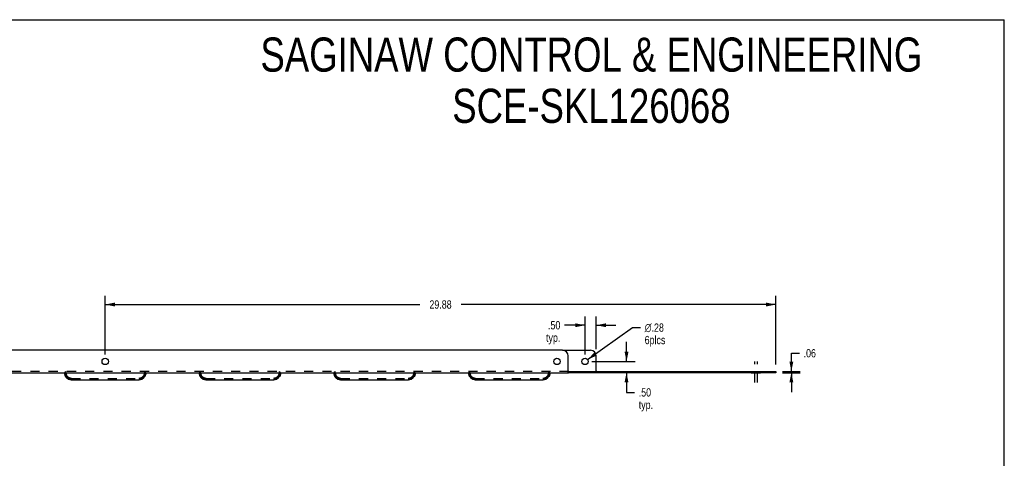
# Model space of a CAD drawing. Header units: inches. Extents: x 0 to 73.9, y 0 to 47.8.
# Tile 7 of 7: x 30 to 73.9, y 28.3 to 47.8. Entities that reach past the tile are written whole.
import ezdxf

# ---------------------------------------------------------------- set-up
doc = ezdxf.new("R2010")
doc.units = ezdxf.units.IN
doc.header["$LTSCALE"] = 4.065217
doc.header["$MEASUREMENT"] = 0
doc.linetypes.add('DASHED', pattern=[0.2, 0.1, -0.1])
doc.linetypes.add('HIDDEN', pattern=[0.2, 0.1, -0.1])
doc.layers.get('0').update_dxf_attribs({"linetype": 'CONTINUOUS'})
for name, color, linetype in [('02___PRT_ALL_AXES', 7, 'CONTINUOUS'), ('DEFAULT_2', 8, 'HIDDEN'), ('DIMENSIONS', 7, 'CONTINUOUS')]:
    doc.layers.add(name, color=color, linetype=linetype)
doc.styles.get("Standard").update_dxf_attribs({"font": 'txt', "width": 0.8})
doc.styles.add('TEXTSTYLE_1', font='gdt', dxfattribs={"width": 0.8})
doc.dimstyles.new('DIMSTYLE_1', dxfattribs={"dimtxt": 0.369565, "dimasz": 0.434783, "dimexe": 0.09, "dimexo": 0.07, "dimgap": 0.0425, "dimtad": 0, "dimtih": 1, "dimtoh": 1, "dimzin": 4, "dimdsep": 46, "dimtxsty": 'Standard', "dimblk": '_FILLED', "dimblk1": '_FILLED', "dimblk2": '_FILLED', "dimcen": 0.09, "dimadec": 0, "dimazin": 0, "dimtfac": 1, "dimtofl": 0, "dimtmove": 0, "dimatfit": 3, "dimldrblk": '_FILLED', "dimfxl": 0, "dimtolj": 1, "dimtzin": 4, "dimarcsym": 0})
doc.dimstyles.new('DIMSTYLE_2', dxfattribs={"dimtxt": 0.369565, "dimasz": 0.434783, "dimexe": 0.09, "dimexo": 0.07, "dimgap": 0.09, "dimtad": 0, "dimtih": 1, "dimtoh": 1, "dimzin": 4, "dimdsep": 46, "dimtxsty": 'Standard', "dimblk": '_FILLED', "dimblk1": '_FILLED', "dimblk2": '_FILLED', "dimcen": 0.09, "dimadec": 0, "dimazin": 0, "dimtfac": 1, "dimtofl": 0, "dimtmove": 0, "dimatfit": 3, "dimldrblk": '_FILLED', "dimfxl": 0, "dimtolj": 1, "dimtzin": 4, "dimarcsym": 0})

# ---------------------------------------------------------------- blocks, each defined once
blk = doc.blocks.new('_FILLED')
at = {"color": 0, "linetype": 'ByBlock'}
blk.add_solid([(0, 0), (-1, 0.2), (-1, -0.2)], dxfattribs=at)
blk = doc.blocks.new('*D15')
at = {"color": 2, "linetype": 'Continuous'}
for p, q in [((57.083, 32.594), (57.083, 33.463)), ((55.539, 32.594), (57.475, 32.594)), ((57.083, 32.094), (57.083, 31.216)), ((57.083, 31.216), (57.442, 31.216))]:
    blk.add_line(p, q, dxfattribs=at)
at = {"color": 2, "linetype": 'Continuous', "xscale": 0.4347826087, "yscale": 0.4347826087, "zscale": 0.4347826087}
for p, rotation in [((57.083, 32.594), 270), ((57.083, 32.094), 90)]:
    blk.add_blockref('_FILLED', p, dxfattribs=dict(at, rotation=rotation))
at = {"color": 2, "linetype": 'Continuous', "insert": (57.627, 31.4), "char_height": 0.3696, "width": 1.18261, "attachment_point": 1, "line_spacing_factor": 0.9}
blk.add_mtext('.50\\Ptyp.', dxfattribs=at)
blk = doc.blocks.new('*D16')
at = {"color": 2, "linetype": 'Continuous'}
for p, q in [((55.234, 32.898), (55.234, 34.6)), ((55.734, 33.148), (55.734, 34.6)), ((55.234, 34.209), (54.319, 34.209)), ((55.734, 34.209), (56.604, 34.209))]:
    blk.add_line(p, q, dxfattribs=at)
at = {"color": 2, "linetype": 'Continuous', "xscale": 0.4347826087, "yscale": 0.4347826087, "zscale": 0.4347826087}
blk.add_blockref('_FILLED', (55.234, 34.209), dxfattribs=at)
at = {"color": 2, "linetype": 'Continuous', "xscale": 0.4347826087, "yscale": 0.4347826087, "zscale": 0.4347826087, "rotation": 180}
blk.add_blockref('_FILLED', (55.734, 34.209), dxfattribs=at)
at = {"color": 2, "linetype": 'Continuous', "insert": (54.135, 34.393), "char_height": 0.3696, "width": 1.18261, "attachment_point": 3, "line_spacing_factor": 0.9}
blk.add_mtext('.50\\Ptyp.', dxfattribs=at)
blk = doc.blocks.new('*D17')
at = {"color": 2, "linetype": 'Continuous'}
for p, q in [((55.349, 32.675), (57.348, 34.104)), ((57.348, 34.104), (57.706, 34.104))]:
    blk.add_line(p, q, dxfattribs=at)
at = {"color": 2, "linetype": 'Continuous', "xscale": 0.4347826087, "yscale": 0.4347826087, "zscale": 0.4347826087, "rotation": 215.542528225}
blk.add_blockref('_FILLED', (55.349, 32.675), dxfattribs=at)
at = {"color": 2, "linetype": 'Continuous', "insert": (57.891, 34.288), "char_height": 0.36957, "width": 1.47826, "attachment_point": 1, "line_spacing_factor": 0.9, "style": 'TEXTSTYLE_1'}
blk.add_mtext('{\\Fgdt;n}\\Ftxt;.28\\P6plcs', dxfattribs=at)
blk = doc.blocks.new('*D18')
at = {"color": 2, "linetype": 'Continuous'}
for p, q in [((64.428, 32.154), (64.428, 32.961)), ((64.428, 32.961), (64.787, 32.961)), ((64.039, 32.154), (64.82, 32.154)), ((64.039, 32.094), (64.82, 32.094)), ((64.428, 32.094), (64.428, 31.224))]:
    blk.add_line(p, q, dxfattribs=at)
at = {"color": 2, "linetype": 'Continuous', "xscale": 0.4347826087, "yscale": 0.4347826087, "zscale": 0.4347826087}
for p, rotation in [((64.428, 32.154), 270), ((64.428, 32.094), 90)]:
    blk.add_blockref('_FILLED', p, dxfattribs=dict(at, rotation=rotation))
at = {"color": 2, "linetype": 'Continuous', "insert": (64.972, 33.146), "char_height": 0.3696, "width": 0.88696, "attachment_point": 1, "line_spacing_factor": 0.9}
blk.add_mtext('.06', dxfattribs=at)
blk = doc.blocks.new('*D20')
at = {"color": 2, "linetype": 'Continuous'}
for p, q in [((33.859, 32.898), (33.859, 35.523)), ((33.859, 35.132), (47.873, 35.132)), ((63.734, 35.132), (49.721, 35.132)), ((63.734, 32.458), (63.734, 35.523))]:
    blk.add_line(p, q, dxfattribs=at)
at = {"color": 2, "linetype": 'Continuous', "xscale": 0.4347826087, "yscale": 0.4347826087, "zscale": 0.4347826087, "rotation": 180}
blk.add_blockref('_FILLED', (33.859, 35.132), dxfattribs=at)
at = {"color": 2, "linetype": 'Continuous', "xscale": 0.4347826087, "yscale": 0.4347826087, "zscale": 0.4347826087}
blk.add_blockref('_FILLED', (63.734, 35.132), dxfattribs=at)
at = {"color": 2, "linetype": 'Continuous', "insert": (48.797, 35.317), "char_height": 0.3696, "width": 1.47826, "attachment_point": 2, "line_spacing_factor": 0.9}
blk.add_mtext('29.88', dxfattribs=at)

msp = doc.modelspace()

# ---------------------------------------------------------------- linework, layer by layer
at = {"color": 7, "linetype": 'Continuous'}
for p, q in [((0, 47.826), (73.913, 47.826)), ((73.913, 0), (73.913, 47.826)), ((54.234, 33.094), (55.484, 33.094)), ((55.734, 32.154), (55.734, 32.844)), ((54.51, 32.154), (63.734, 32.154)), ((54.51, 32.154), (54.51, 32.094)), ((63.734, 32.154), (63.734, 32.094))]:
    msp.add_line(p, q, dxfattribs=at)
at = {"color": 3, "linetype": 'Continuous'}
for p, q in [((54.234, 33.094), (13.484, 33.094)), ((54.484, 32.123), (54.484, 32.844)), ((13.219, 32.094), (54.5, 32.094)), ((63.734, 32.094), (54.51, 32.094)), ((32.346, 31.782), (35.373, 31.782)), ((38.346, 31.782), (41.373, 31.782)), ((44.346, 31.782), (47.373, 31.782)), ((50.346, 31.782), (53.373, 31.782))]:
    msp.add_line(p, q, dxfattribs=at)
at = {"color": 7, "linetype": 'Continuous'}
for points in [[(54.484, 32.168), (54.488, 32.168), (54.492, 32.167), (54.495, 32.165), (54.498, 32.162), (54.501, 32.159), (54.504, 32.156), (54.507, 32.154), (54.51, 32.154)], [(55.734, 32.168), (55.738, 32.168), (55.742, 32.167), (55.745, 32.165), (55.748, 32.162), (55.751, 32.159), (55.754, 32.156), (55.757, 32.154), (55.76, 32.154)]]:
    msp.add_lwpolyline(points, dxfattribs=at)
at = {"color": 3, "linetype": 'Continuous'}
msp.add_lwpolyline([(54.484, 32.123), (54.488, 32.119), (54.491, 32.114), (54.494, 32.109), (54.497, 32.105), (54.5, 32.1), (54.503, 32.097), (54.506, 32.095), (54.51, 32.094)], dxfattribs=at)
for centre, radius, start, end in [((54.234, 32.844), 0.25, 0, 90), ((32.359, 32.091), 0.31, 180.1029, 267.4773), ((35.359, 32.091), 0.31, 272.5227, 359.8995), ((38.359, 32.091), 0.31, 180.1029, 267.4773), ((41.359, 32.091), 0.31, 272.5227, 359.8995), ((44.359, 32.091), 0.31, 180.1029, 267.4773), ((47.359, 32.091), 0.31, 272.5227, 359.8995), ((50.359, 32.091), 0.31, 180.1029, 267.4773), ((53.359, 32.091), 0.31, 272.5227, 359.8995)]:
    msp.add_arc(centre, radius, start, end, dxfattribs=at)
at = {"color": 7, "linetype": 'Continuous'}
msp.add_arc((55.484, 32.844), 0.25, 0, 90, dxfattribs=at)
at = {"layer": '02___PRT_ALL_AXES', "color": 2, "linetype": 'DASHED'}
for p, q in [((62.797, 31.658), (62.797, 32.588)), ((62.922, 31.658), (62.922, 32.588))]:
    msp.add_line(p, q, dxfattribs=at)
at = {"layer": '02___PRT_ALL_AXES', "color": 8, "linetype": 'HIDDEN'}
for p, q in [((62.64, 32.154), (62.64, 32.094)), ((62.641, 32.154), (63.078, 32.154)), ((62.641, 32.094), (63.078, 32.094)), ((63.078, 32.154), (63.078, 32.094))]:
    msp.add_line(p, q, dxfattribs=at)
at = {"layer": '02___PRT_ALL_AXES', "color": 3, "linetype": 'Continuous'}
for centre in [(33.859, 32.594), (53.984, 32.594)]:
    msp.add_circle(centre, 0.141, dxfattribs=at)
at = {"layer": '02___PRT_ALL_AXES', "color": 7, "linetype": 'Continuous'}
msp.add_circle((55.234, 32.594), 0.141, dxfattribs=at)
at = {"layer": 'DEFAULT_2', "color": 8, "linetype": 'HIDDEN'}
for p, q in [((54.51, 32.154), (13.208, 32.154)), ((32.049, 32.092), (32.049, 32.094)), ((32.049, 32.092), (32.049, 32.092)), ((32.109, 32.092), (32.049, 32.092)), ((32.059, 32.103), (32.05, 32.1)), ((32.05, 32.1), (32.051, 32.098)), ((32.051, 32.098), (32.054, 32.094)), ((32.109, 32.154), (32.054, 32.094)), ((32.109, 32.091), (32.109, 32.154)), ((32.114, 32.043), (32.109, 32.092)), ((35.609, 32.092), (35.604, 32.043)), ((35.609, 32.154), (35.609, 32.092)), ((35.609, 32.154), (35.664, 32.094)), ((35.609, 32.092), (35.669, 32.092)), ((35.651, 32.109), (35.646, 32.113)), ((35.664, 32.094), (35.667, 32.098)), ((35.667, 32.098), (35.669, 32.099)), ((35.669, 32.094), (35.669, 32.092)), ((35.669, 32.092), (35.669, 32.092)), ((38.049, 32.092), (38.049, 32.094)), ((38.109, 32.092), (38.049, 32.092)), ((38.049, 32.092), (38.049, 32.092)), ((38.059, 32.103), (38.05, 32.1)), ((38.05, 32.1), (38.051, 32.098)), ((38.051, 32.098), (38.054, 32.094)), ((38.109, 32.154), (38.054, 32.094)), ((38.109, 32.091), (38.109, 32.154)), ((38.114, 32.043), (38.109, 32.092)), ((41.609, 32.092), (41.604, 32.043)), ((41.609, 32.154), (41.664, 32.094)), ((41.609, 32.154), (41.609, 32.092)), ((41.609, 32.092), (41.669, 32.092)), ((41.651, 32.109), (41.646, 32.113)), ((41.664, 32.094), (41.667, 32.098)), ((41.667, 32.098), (41.669, 32.099)), ((41.669, 32.094), (41.669, 32.092)), ((41.669, 32.092), (41.669, 32.092)), ((44.049, 32.092), (44.049, 32.094)), ((44.109, 32.092), (44.049, 32.092)), ((44.049, 32.092), (44.049, 32.092)), ((44.059, 32.103), (44.05, 32.1)), ((44.05, 32.1), (44.051, 32.098)), ((44.051, 32.098), (44.054, 32.094)), ((44.109, 32.154), (44.054, 32.094)), ((44.109, 32.091), (44.109, 32.154)), ((44.114, 32.043), (44.109, 32.092)), ((47.609, 32.092), (47.604, 32.043)), ((47.609, 32.154), (47.664, 32.094)), ((47.609, 32.154), (47.609, 32.092)), ((47.609, 32.092), (47.669, 32.092)), ((47.651, 32.109), (47.646, 32.113)), ((47.664, 32.094), (47.667, 32.098)), ((47.667, 32.098), (47.669, 32.099)), ((47.669, 32.094), (47.669, 32.092)), ((47.669, 32.092), (47.669, 32.092)), ((50.049, 32.092), (50.049, 32.094)), ((50.109, 32.092), (50.049, 32.092)), ((50.049, 32.092), (50.049, 32.092)), ((50.059, 32.103), (50.05, 32.1)), ((50.05, 32.1), (50.051, 32.098)), ((50.051, 32.098), (50.054, 32.094)), ((50.109, 32.154), (50.054, 32.094)), ((50.109, 32.091), (50.109, 32.154)), ((50.114, 32.043), (50.109, 32.092)), ((53.609, 32.092), (53.604, 32.043)), ((53.609, 32.154), (53.664, 32.094)), ((53.609, 32.154), (53.609, 32.092)), ((53.609, 32.092), (53.669, 32.092)), ((53.651, 32.109), (53.646, 32.113)), ((53.664, 32.094), (53.667, 32.098)), ((53.667, 32.098), (53.669, 32.099)), ((53.669, 32.094), (53.669, 32.092)), ((53.669, 32.092), (53.669, 32.092)), ((54.51, 32.094), (54.5, 32.094)), ((55.734, 32.123), (55.734, 32.154)), ((55.76, 32.154), (55.76, 32.094)), ((32.359, 31.842), (32.31, 31.846)), ((32.347, 31.842), (35.372, 31.842)), ((35.408, 31.846), (35.359, 31.842)), ((38.359, 31.842), (38.31, 31.846)), ((38.347, 31.842), (41.372, 31.842)), ((41.408, 31.846), (41.359, 31.842)), ((44.359, 31.842), (44.31, 31.846)), ((44.347, 31.842), (47.372, 31.842)), ((47.408, 31.846), (47.359, 31.842)), ((50.359, 31.842), (50.31, 31.846)), ((50.347, 31.842), (53.372, 31.842)), ((53.408, 31.846), (53.359, 31.842))]:
    msp.add_line(p, q, dxfattribs=at)
for points in [[(32.049, 32.094), (32.049, 32.098), (32.05, 32.1), (32.05, 32.1)], [(32.359, 31.782), (32.299, 31.788), (32.241, 31.805), (32.187, 31.834), (32.14, 31.872), (32.102, 31.919), (32.073, 31.973), (32.055, 32.031), (32.049, 32.092)], [(32.072, 32.113), (32.066, 32.107), (32.059, 32.103)], [(32.151, 31.953), (32.128, 31.996), (32.114, 32.043)], [(35.669, 32.092), (35.663, 32.031), (35.646, 31.973), (35.617, 31.919), (35.578, 31.872), (35.531, 31.834), (35.478, 31.805), (35.42, 31.788), (35.359, 31.782)], [(35.604, 32.043), (35.59, 31.996), (35.567, 31.953)], [(35.669, 32.099), (35.663, 32.102), (35.656, 32.105), (35.651, 32.109)], [(35.669, 32.099), (35.669, 32.098), (35.669, 32.094)], [(38.049, 32.094), (38.049, 32.098), (38.05, 32.1), (38.05, 32.1)], [(38.359, 31.782), (38.299, 31.788), (38.241, 31.805), (38.187, 31.834), (38.14, 31.872), (38.102, 31.919), (38.073, 31.973), (38.055, 32.031), (38.049, 32.092)], [(38.072, 32.113), (38.066, 32.107), (38.059, 32.103)], [(38.151, 31.953), (38.128, 31.996), (38.114, 32.043)], [(41.669, 32.092), (41.663, 32.031), (41.646, 31.973), (41.617, 31.919), (41.578, 31.872), (41.531, 31.834), (41.478, 31.805), (41.42, 31.788), (41.359, 31.782)], [(41.604, 32.043), (41.59, 31.996), (41.567, 31.953)], [(41.669, 32.099), (41.663, 32.102), (41.656, 32.105), (41.651, 32.109)], [(41.669, 32.099), (41.669, 32.098), (41.669, 32.094)], [(44.049, 32.094), (44.049, 32.098), (44.05, 32.1), (44.05, 32.1)], [(44.359, 31.782), (44.299, 31.788), (44.241, 31.805), (44.187, 31.834), (44.14, 31.872), (44.102, 31.919), (44.073, 31.973), (44.055, 32.031), (44.049, 32.092)], [(44.072, 32.113), (44.066, 32.107), (44.059, 32.103)], [(44.151, 31.953), (44.128, 31.996), (44.114, 32.043)], [(47.669, 32.092), (47.663, 32.031), (47.646, 31.973), (47.617, 31.919), (47.578, 31.872), (47.531, 31.834), (47.478, 31.805), (47.42, 31.788), (47.359, 31.782)], [(47.604, 32.043), (47.59, 31.996), (47.567, 31.953)], [(47.669, 32.099), (47.663, 32.102), (47.656, 32.105), (47.651, 32.109)], [(47.669, 32.099), (47.669, 32.098), (47.669, 32.094)], [(50.049, 32.094), (50.049, 32.098), (50.05, 32.1), (50.05, 32.1)], [(50.359, 31.782), (50.299, 31.788), (50.241, 31.805), (50.187, 31.834), (50.14, 31.872), (50.102, 31.919), (50.073, 31.973), (50.055, 32.031), (50.049, 32.092)], [(50.072, 32.113), (50.066, 32.107), (50.059, 32.103)], [(50.151, 31.953), (50.128, 31.996), (50.114, 32.043)], [(53.669, 32.092), (53.663, 32.031), (53.646, 31.973), (53.617, 31.919), (53.578, 31.872), (53.531, 31.834), (53.478, 31.805), (53.42, 31.788), (53.359, 31.782)], [(53.604, 32.043), (53.59, 31.996), (53.567, 31.953)], [(53.669, 32.099), (53.663, 32.102), (53.656, 32.105), (53.651, 32.109)], [(53.669, 32.099), (53.669, 32.098), (53.669, 32.094)], [(55.734, 32.123), (55.738, 32.119), (55.741, 32.114), (55.744, 32.109), (55.747, 32.105), (55.75, 32.1), (55.753, 32.097), (55.756, 32.095), (55.76, 32.094)], [(32.22, 31.884), (32.182, 31.915), (32.151, 31.953)], [(32.31, 31.846), (32.264, 31.861), (32.22, 31.884)], [(35.498, 31.884), (35.455, 31.861), (35.408, 31.846)], [(35.567, 31.953), (35.536, 31.915), (35.498, 31.884)], [(38.22, 31.884), (38.182, 31.915), (38.151, 31.953)], [(38.31, 31.846), (38.264, 31.861), (38.22, 31.884)], [(41.498, 31.884), (41.455, 31.861), (41.408, 31.846)], [(41.567, 31.953), (41.536, 31.915), (41.498, 31.884)], [(44.22, 31.884), (44.182, 31.915), (44.151, 31.953)], [(44.31, 31.846), (44.264, 31.861), (44.22, 31.884)], [(47.498, 31.884), (47.455, 31.861), (47.408, 31.846)], [(47.567, 31.953), (47.536, 31.915), (47.498, 31.884)], [(50.22, 31.884), (50.182, 31.915), (50.151, 31.953)], [(50.31, 31.846), (50.264, 31.861), (50.22, 31.884)], [(53.498, 31.884), (53.455, 31.861), (53.408, 31.846)], [(53.567, 31.953), (53.536, 31.915), (53.498, 31.884)]]:
    msp.add_lwpolyline(points, dxfattribs=at)
for centre, start, end in [((32.359, 32.091), 180, 267.2377), ((35.359, 32.091), 272.7623, 360), ((38.359, 32.091), 180, 267.2377), ((41.359, 32.091), 272.7623, 360), ((44.359, 32.091), 180, 267.2377), ((47.359, 32.091), 272.7623, 360), ((50.359, 32.091), 180, 267.2377), ((53.359, 32.091), 272.7623, 360)]:
    msp.add_arc(centre, 0.25, start, end, dxfattribs=at)

# ---------------------------------------------------------------- texts
at = {"layer": 'DIMENSIONS', "color": 2, "linetype": 'Continuous', "insert": (55.518, 47.032), "char_height": 1.52174, "width": 35.30435, "attachment_point": 2, "line_spacing_factor": 0.9}
msp.add_mtext('SAGINAW CONTROL & ENGINEERING\\PSCE-SKL126068', dxfattribs=at)

# ---------------------------------------------------------------- dimensions: what is measured, and where the dimension line sits
at = {"color": 2, "linetype": 'Continuous'}
dim = msp.add_linear_dim(base=(63.734235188, 35.131810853), p1=(33.859235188, 32.828012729), p2=(63.734235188, 32.388012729), dimstyle='DIMSTYLE_1', dxfattribs=at)
dim.commit()
dim.dimension.update_dxf_attribs({"geometry": '*D20', "text_midpoint": (48.796735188, 35.131810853), "dimtype": 160})
for base, p1, p2, angle, picture, middle in [((55.234, 34.209), (55.734, 33.078), (55.234, 32.828), 180, '*D16', (53.543, 33.931)), ((57.083, 32.594), (54.51, 32.094), (55.469, 32.594), 90, '*D15', (58.218, 30.938))]:
    dim = msp.add_linear_dim(base=base, p1=p1, p2=p2, angle=angle, text='<>\\Ptyp.', dimstyle='DIMSTYLE_1', dxfattribs=at)
    dim.commit()
    dim.dimension.update_dxf_attribs({"geometry": picture, "text_midpoint": middle, "dimtype": 160})
dim = msp.add_diameter_dim_2p(p1=(55.349, 32.675), p2=(55.12, 32.512), text='<>\\P6plcs', dimstyle='DIMSTYLE_2', dxfattribs=at)
dim.commit()
dim.dimension.update_dxf_attribs({"geometry": '*D17', "text_midpoint": (58.63, 33.826), "dimtype": 163})
dim = msp.add_linear_dim(base=(64.428, 32.094), p1=(64.89, 32.154), p2=(64.89, 32.094), angle=270, dimstyle='DIMSTYLE_1', dxfattribs=at)
dim.commit()
dim.dimension.update_dxf_attribs({"geometry": '*D18', "text_midpoint": (65.415, 32.961), "dimtype": 160})

doc.saveas('drawing.dxf')
